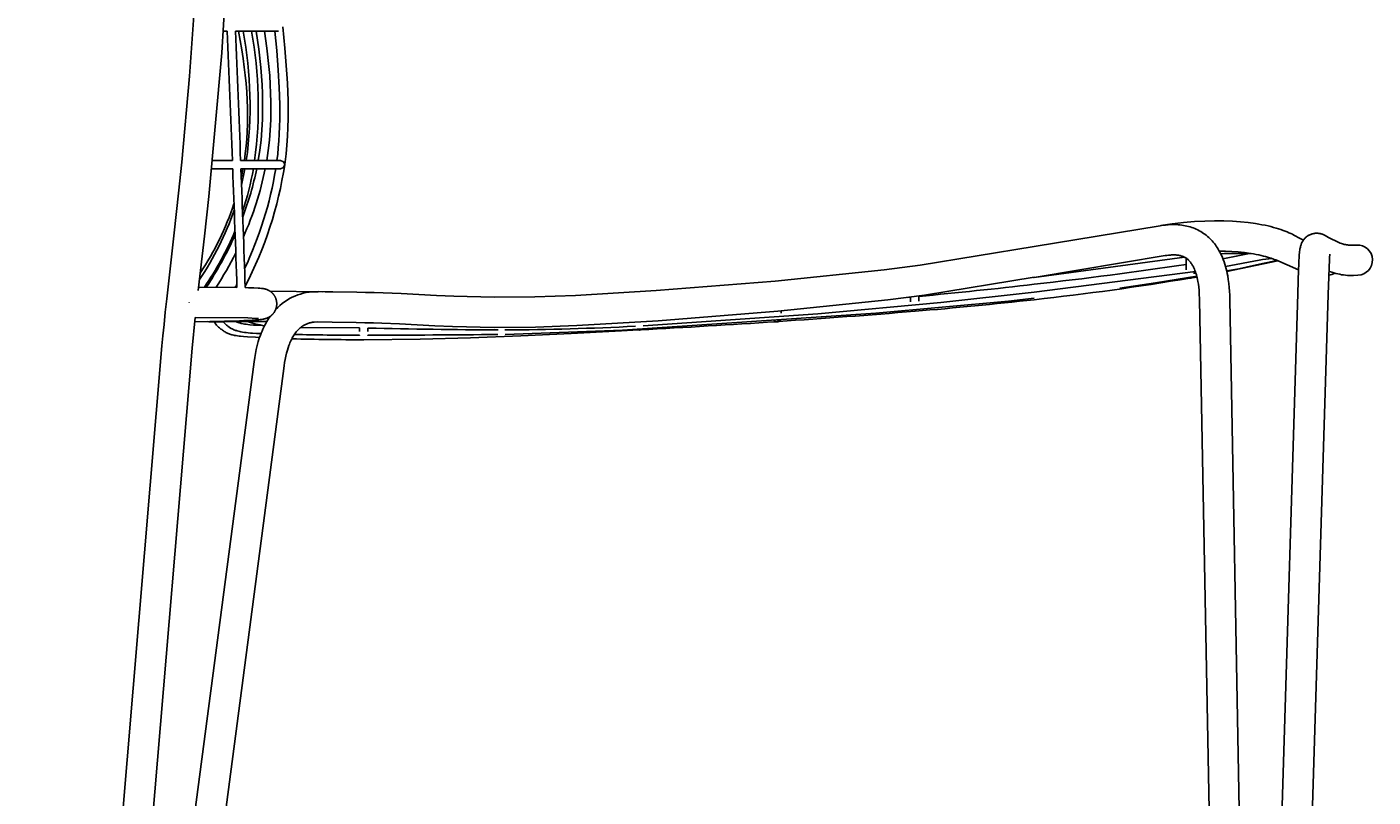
# Model space of a CAD drawing. Header units: centimetres. Extents: x 10400 to 15023, y -8038 to -5428.
# Tile 14 of 20: x 12276 to 12765, y -6262 to -5982. Entities that reach past the tile are written whole.
import ezdxf

# ---------------------------------------------------------------- set-up
doc = ezdxf.new("R2010")
doc.units = ezdxf.units.CM
doc.layers.add('CC-DIMENSION', color=251, linetype='Continuous')
doc.layers.add('Livello 1', color=250, linetype='Continuous')
doc.styles.add('Cassina', font='arial.ttf')
doc.dimstyles.new('ABACO custom interiors_ass', dxfattribs={"dimtxt": 3, "dimasz": 1, "dimexe": 1, "dimexo": 2, "dimgap": 0.5, "dimtad": 0, "dimdec": 1, "dimlfac": 0.1, "dimzin": 0, "dimdsep": 46, "dimtxsty": 'Cassina', "dimblk": 'NONE', "dimcen": 1, "dimclrd": 256, "dimclre": 256, "dimclrt": 7, "dimadec": 0, "dimazin": 0, "dimtfac": 1, "dimtdec": 1, "dimtofl": 0, "dimtmove": 1, "dimatfit": 2, "dimldrblk": 'OBLIQUE', "dimfxl": 1, "dimfxlon": 1, "dimtolj": 1, "dimtzin": 0, "dimarcsym": 1})

# ---------------------------------------------------------------- blocks, each defined once
blk = doc.blocks.new('*D110')
at = {"layer": 'CC-DIMENSION', "lineweight": -2, "transparency": 16777216}
for p, q in [((12116.32, -5677.02), (12076.32, -5677.02)), ((12096.32, -5677.02), (12096.32, -5979.45)), ((12096.32, -6532.47), (12096.32, -6230.04)), ((12116.32, -6532.47), (12076.32, -6532.47))]:
    blk.add_line(p, q, dxfattribs=at)
at = {"layer": 'Defpoints', "color": 0, "transparency": 16777216}
for p in [(12096.32, -5677.02), (12310.01, -5677.02), (12295.14, -6532.47)]:
    blk.add_point(p, dxfattribs=at)
at = {"layer": 'CC-DIMENSION', "color": 7, "transparency": 16777216, "char_height": 60, "attachment_point": 5, "rotation": 90, "style": 'Cassina'}
for s, insert in [("\\A1;[33.7'']", (12144.77, -6104.75)), ('\\A1;85.5', (12055.69, -6104.75))]:
    blk.add_mtext(s, dxfattribs=dict(at, insert=insert))
blk = doc.blocks.new('_None')
blk = doc.blocks.new('_Oblique')
at = {"color": 0, "linetype": 'ByBlock', "lineweight": -2}
blk.add_line((-0.5, -0.5), (0.5, 0.5), dxfattribs=at)
blk = doc.blocks.new('*D111')
at = {"layer": 'CC-DIMENSION', "lineweight": -2, "transparency": 16777216}
for p, q in [((12370.69, -5528.41), (12370.69, -5488.41)), ((12764.55, -5528.41), (12764.55, -5488.41)), ((12370.69, -5508.41), (12442.32, -5508.41)), ((12764.55, -5508.41), (12692.91, -5508.41))]:
    blk.add_line(p, q, dxfattribs=at)
at = {"layer": 'Defpoints', "color": 0, "transparency": 16777216}
for p in [(12370.69, -5508.41), (12370.69, -6015.72), (12764.55, -6066.36)]:
    blk.add_point(p, dxfattribs=at)
at = {"layer": 'CC-DIMENSION', "color": 7, "transparency": 16777216, "char_height": 60, "attachment_point": 5, "style": 'Cassina'}
for s, insert in [('\\A1;39.4', (12567.62, -5467.75)), ("\\A1;[15.5'']", (12567.62, -5556.86))]:
    blk.add_mtext(s, dxfattribs=dict(at, insert=insert))
blk = doc.blocks.new('*D113')
at = {"layer": 'CC-DIMENSION', "lineweight": -2, "transparency": 16777216}
for p, q in [((12283.36, -6807.11), (12283.36, -6847.11)), ((12764.3, -6807.11), (12764.3, -6847.11)), ((12283.36, -6827.11), (12398.54, -6827.11)), ((12764.3, -6827.11), (12649.12, -6827.11))]:
    blk.add_line(p, q, dxfattribs=at)
at = {"layer": 'Defpoints', "color": 0, "transparency": 16777216}
for p in [(12283.36, -5683.88), (12764.3, -6067.77), (12283.36, -6827.11)]:
    blk.add_point(p, dxfattribs=at)
at = {"layer": 'CC-DIMENSION', "color": 7, "transparency": 16777216, "char_height": 60, "attachment_point": 5, "style": 'Cassina'}
for s, insert in [('\\A1;48.1', (12523.83, -6786.48)), ("\\A1;[18.9'']", (12523.83, -6875.57))]:
    blk.add_mtext(s, dxfattribs=dict(at, insert=insert))

msp = doc.modelspace()

# ---------------------------------------------------------------- linework, layer by layer
at = {"layer": 'Livello 1'}
for p, q in [((12346.63, -5991.91), (12349.17, -5950.69)), ((12334.93, -6000.4), (12337.06, -5970.63)), ((12347.21, -5983.97), (12348.57, -5983.97)), ((12351.58, -5983.97), (12367.24, -5983.97)), ((12352.66, -5983.97), (12353.88, -5990.74)), ((12359.09, -5983.97), (12360.01, -5990.57)), ((12362.12, -5983.97), (12362.99, -5990.19)), ((12365.88, -5983.97), (12366.58, -5991.09)), ((12368.74, -5982.47), (12369.51, -5990.14)), ((12353.88, -5990.74), (12354.37, -5993.89)), ((12360.01, -5990.57), (12360.75, -5997.18)), ((12362.99, -5990.19), (12363.73, -5996.9)), ((12369.51, -5990.14), (12370.23, -5999.64)), ((12341.89, -6044.02), (12346.63, -5991.91)), ((12354.37, -5993.89), (12354.8, -5997.05)), ((12366.58, -5991.09), (12367.14, -5998.23)), ((12332.11, -6031.63), (12334.93, -6000.4)), ((12354.8, -5997.05), (12355.15, -6000.03)), ((12355.15, -6000.03), (12355.44, -6003.02)), ((12360.75, -5997.18), (12361.01, -6000.33)), ((12361.01, -6000.33), (12361.22, -6003.5)), ((12363.73, -5996.9), (12364, -6000.11)), ((12364, -6000.11), (12364.22, -6003.33)), ((12367.14, -5998.23), (12367.49, -6004.42)), ((12370.23, -5999.64), (12370.42, -6002.85)), ((12355.44, -6003.02), (12355.67, -6006.01)), ((12361.22, -6003.5), (12361.37, -6006.65)), ((12364.22, -6003.33), (12364.36, -6006.55)), ((12367.49, -6004.42), (12367.68, -6010.61)), ((12370.42, -6002.85), (12370.66, -6009.28)), ((12355.67, -6006.01), (12355.84, -6009.01)), ((12355.84, -6009.01), (12355.94, -6011.89)), ((12361.37, -6006.65), (12361.44, -6009.81)), ((12361.44, -6009.81), (12361.45, -6012.96)), ((12364.36, -6006.55), (12364.44, -6009.77)), ((12364.44, -6009.77), (12364.45, -6013)), ((12370.66, -6009.28), (12370.7, -6012.5)), ((12355.94, -6011.89), (12355.97, -6014.78)), ((12355.97, -6014.78), (12355.94, -6017.67)), ((12361.45, -6012.96), (12361.38, -6016.11)), ((12364.45, -6013), (12364.38, -6016.22)), ((12367.68, -6010.61), (12367.68, -6015.99)), ((12370.7, -6012.5), (12370.69, -6015.72)), ((12355.94, -6017.67), (12355.83, -6020.55)), ((12361.19, -6019.85), (12360.88, -6023.57)), ((12361.38, -6016.11), (12361.19, -6019.85)), ((12364.19, -6019.92), (12363.89, -6023.62)), ((12364.38, -6016.22), (12364.19, -6019.92)), ((12367.62, -6018.68), (12367.5, -6021.36)), ((12367.68, -6015.99), (12367.62, -6018.68)), ((12370.61, -6018.94), (12370.46, -6022.17)), ((12370.69, -6015.72), (12370.61, -6018.94)), ((12355.67, -6023.17), (12355.45, -6025.78)), ((12355.83, -6020.55), (12355.67, -6023.17)), ((12360.88, -6023.57), (12360.44, -6027.28)), ((12363.89, -6023.62), (12363.46, -6027.31)), ((12367.35, -6023.89), (12367.14, -6026.4)), ((12367.5, -6021.36), (12367.35, -6023.89)), ((12370.46, -6022.17), (12370.24, -6025.39)), ((12355.16, -6028.38), (12354.81, -6030.97)), ((12355.45, -6025.78), (12355.16, -6028.38)), ((12360.44, -6027.28), (12359.87, -6030.97)), ((12363.46, -6027.31), (12362.92, -6030.97)), ((12366.91, -6028.69), (12366.63, -6030.97)), ((12367.14, -6026.4), (12366.91, -6028.69)), ((12369.94, -6028.61), (12369.46, -6032.46)), ((12370.24, -6025.39), (12369.94, -6028.61)), ((12332.11, -6031.63), (12330.95, -6042.87)), ((12342.93, -6033.97), (12350.57, -6033.97)), ((12343.23, -6030.97), (12350.46, -6030.97)), ((12353.46, -6030.97), (12367.97, -6030.97)), ((12353.57, -6033.97), (12367.97, -6033.97)), ((12355.04, -6033.97), (12353.8, -6039.92)), ((12369.03, -6031.41), (12367.97, -6030.97)), ((12367.97, -6033.97), (12369.03, -6033.53)), ((12369.47, -6032.47), (12369.03, -6031.41)), ((12369.03, -6033.53), (12369.47, -6032.47)), ((12330.95, -6042.87), (12329.39, -6057.24)), ((12340.33, -6058.46), (12341.89, -6044.02)), ((12688.26, -6054.52), (12687.29, -6054.67)), ((12691.62, -6054.02), (12687.47, -6054.64)), ((12689.24, -6054.41), (12688.26, -6054.52)), ((12690.22, -6054.32), (12689.24, -6054.41)), ((12690.93, -6054.28), (12690.22, -6054.32)), ((12691.64, -6054.26), (12690.93, -6054.28)), ((12695.76, -6053.52), (12691.62, -6054.02)), ((12692.35, -6054.26), (12691.64, -6054.26)), ((12693.05, -6054.28), (12692.35, -6054.26)), ((12693.74, -6054.32), (12693.05, -6054.28)), ((12694.42, -6054.38), (12693.74, -6054.32)), ((12695.1, -6054.46), (12694.42, -6054.38)), ((12695.78, -6054.57), (12695.1, -6054.46)), ((12699.7, -6053.17), (12695.76, -6053.52)), ((12696.38, -6054.67), (12695.78, -6054.57)), ((12703.44, -6052.95), (12699.7, -6053.17)), ((12706.99, -6052.86), (12703.44, -6052.95)), ((12710.34, -6052.88), (12706.99, -6052.86)), ((12713.5, -6053), (12710.34, -6052.88)), ((12716.47, -6053.21), (12713.5, -6053)), ((12719.24, -6053.5), (12716.47, -6053.21)), ((12721.82, -6053.87), (12719.24, -6053.5)), ((12723.02, -6054.07), (12721.82, -6053.87)), ((12724.21, -6054.29), (12723.02, -6054.07)), ((12725.32, -6054.51), (12724.21, -6054.29)), ((12726.41, -6054.76), (12725.32, -6054.51)), ((12329.39, -6057.24), (12326.67, -6081.17)), ((12338.08, -6078.2), (12340.33, -6058.46)), ((12687.29, -6054.67), (12641.57, -6062.19)), ((12696.97, -6054.79), (12696.38, -6054.67)), ((12697.55, -6054.94), (12696.97, -6054.79)), ((12698.13, -6055.1), (12697.55, -6054.94)), ((12698.7, -6055.29), (12698.13, -6055.1)), ((12699.27, -6055.49), (12698.7, -6055.29)), ((12699.83, -6055.71), (12699.27, -6055.49)), ((12700.38, -6055.95), (12699.83, -6055.71)), ((12700.92, -6056.21), (12700.38, -6055.95)), ((12701.46, -6056.49), (12700.92, -6056.21)), ((12701.98, -6056.79), (12701.46, -6056.49)), ((12702.49, -6057.1), (12701.98, -6056.79)), ((12703, -6057.43), (12702.49, -6057.1)), ((12703.49, -6057.78), (12703, -6057.43)), ((12703.97, -6058.15), (12703.49, -6057.78)), ((12704.43, -6058.53), (12703.97, -6058.15)), ((12704.89, -6058.93), (12704.43, -6058.53)), ((12705.32, -6059.34), (12704.89, -6058.93)), ((12705.75, -6059.76), (12705.32, -6059.34)), ((12727.42, -6055), (12726.41, -6054.76)), ((12728.43, -6055.26), (12727.42, -6055)), ((12729.34, -6055.52), (12728.43, -6055.26)), ((12730.25, -6055.8), (12729.34, -6055.52)), ((12731.08, -6056.06), (12730.25, -6055.8)), ((12731.9, -6056.35), (12731.08, -6056.06)), ((12732.63, -6056.62), (12731.9, -6056.35)), ((12733.37, -6056.91), (12732.63, -6056.62)), ((12734.02, -6057.19), (12733.37, -6056.91)), ((12734.66, -6057.48), (12734.02, -6057.19)), ((12735.24, -6057.76), (12734.66, -6057.48)), ((12735.81, -6058.06), (12735.24, -6057.76)), ((12738.03, -6059.28), (12735.81, -6058.06)), ((12739.25, -6059.92), (12738.03, -6059.28)), ((12739.61, -6059.43), (12739.47, -6059.59)), ((12739.75, -6059.28), (12739.61, -6059.43)), ((12739.89, -6059.13), (12739.75, -6059.28)), ((12740.04, -6058.99), (12739.89, -6059.13)), ((12740.19, -6058.85), (12740.04, -6058.99)), ((12740.35, -6058.72), (12740.19, -6058.85)), ((12740.51, -6058.59), (12740.35, -6058.72)), ((12740.68, -6058.47), (12740.51, -6058.59)), ((12740.85, -6058.36), (12740.68, -6058.47)), ((12741.02, -6058.25), (12740.85, -6058.36)), ((12741.2, -6058.15), (12741.02, -6058.25)), ((12741.38, -6058.05), (12741.2, -6058.15)), ((12741.57, -6057.96), (12741.38, -6058.05)), ((12741.76, -6057.87), (12741.57, -6057.96)), ((12741.95, -6057.8), (12741.76, -6057.87)), ((12742.14, -6057.73), (12741.95, -6057.8)), ((12742.34, -6057.66), (12742.14, -6057.73)), ((12742.54, -6057.61), (12742.34, -6057.66)), ((12742.74, -6057.56), (12742.54, -6057.61)), ((12742.94, -6057.51), (12742.74, -6057.56)), ((12743.14, -6057.48), (12742.94, -6057.51)), ((12743.34, -6057.45), (12743.14, -6057.48)), ((12743.55, -6057.42), (12743.34, -6057.45)), ((12743.75, -6057.41), (12743.55, -6057.42)), ((12743.96, -6057.4), (12743.75, -6057.41)), ((12744.17, -6057.4), (12743.96, -6057.4)), ((12744.37, -6057.41), (12744.17, -6057.4)), ((12744.58, -6057.42), (12744.37, -6057.41)), ((12744.78, -6057.44), (12744.58, -6057.42)), ((12744.99, -6057.47), (12744.78, -6057.44)), ((12745.19, -6057.5), (12744.99, -6057.47)), ((12745.39, -6057.54), (12745.19, -6057.5)), ((12745.59, -6057.59), (12745.39, -6057.54)), ((12745.79, -6057.65), (12745.59, -6057.59)), ((12745.99, -6057.71), (12745.79, -6057.65)), ((12746.18, -6057.78), (12745.99, -6057.71)), ((12746.37, -6057.85), (12746.18, -6057.78)), ((12746.56, -6057.93), (12746.37, -6057.85)), ((12746.75, -6058.02), (12746.56, -6057.93)), ((12746.93, -6058.12), (12746.75, -6058.02)), ((12747.11, -6058.22), (12746.93, -6058.12)), ((12748.34, -6058.91), (12747.11, -6058.22)), ((12749.59, -6059.57), (12748.34, -6058.91)), ((12641.57, -6062.19), (12600.16, -6069)), ((12706.16, -6060.2), (12705.75, -6059.76)), ((12706.55, -6060.66), (12706.16, -6060.2)), ((12706.93, -6061.13), (12706.55, -6060.66)), ((12707.3, -6061.61), (12706.93, -6061.13)), ((12707.64, -6062.1), (12707.3, -6061.61)), ((12707.97, -6062.6), (12707.64, -6062.1)), ((12708.29, -6063.12), (12707.97, -6062.6)), ((12708.61, -6063.67), (12708.29, -6063.12)), ((12708.92, -6064.23), (12708.61, -6063.67)), ((12708.71, -6063.85), (12711, -6063.89)), ((12709.21, -6064.79), (12708.92, -6064.23)), ((12711, -6063.89), (12713.28, -6064)), ((12713.28, -6064), (12715.56, -6064.18)), ((12715.56, -6064.18), (12717.84, -6064.42)), ((12737.87, -6064.05), (12737.82, -6064.55)), ((12737.94, -6063.58), (12737.87, -6064.05)), ((12738.01, -6063.1), (12737.94, -6063.58)), ((12738.08, -6062.76), (12738.01, -6063.1)), ((12738.15, -6062.42), (12738.08, -6062.76)), ((12738.24, -6062.08), (12738.15, -6062.42)), ((12738.32, -6061.82), (12738.24, -6062.08)), ((12738.4, -6061.57), (12738.32, -6061.82)), ((12738.47, -6061.38), (12738.4, -6061.57)), ((12738.54, -6061.18), (12738.47, -6061.38)), ((12738.62, -6060.99), (12738.54, -6061.18)), ((12738.71, -6060.8), (12738.62, -6060.99)), ((12738.8, -6060.62), (12738.71, -6060.8)), ((12738.89, -6060.44), (12738.8, -6060.62)), ((12739, -6060.26), (12738.89, -6060.44)), ((12739.11, -6060.09), (12739, -6060.26)), ((12739.22, -6059.92), (12739.11, -6060.09)), ((12739.35, -6059.75), (12739.22, -6059.92)), ((12739.47, -6059.59), (12739.35, -6059.75)), ((12750.85, -6060.19), (12749.59, -6059.57)), ((12752.13, -6060.78), (12750.85, -6060.19)), ((12752.54, -6060.95), (12752.13, -6060.78)), ((12753.07, -6061.13), (12752.54, -6060.95)), ((12753.41, -6061.24), (12753.07, -6061.13)), ((12753.76, -6061.34), (12753.41, -6061.24)), ((12754.11, -6061.43), (12753.76, -6061.34)), ((12754.49, -6061.51), (12754.11, -6061.43)), ((12754.86, -6061.58), (12754.49, -6061.51)), ((12755.24, -6061.63), (12754.86, -6061.58)), ((12755.62, -6061.68), (12755.24, -6061.63)), ((12755.99, -6061.71), (12755.62, -6061.68)), ((12756.38, -6061.73), (12755.99, -6061.71)), ((12756.76, -6061.73), (12756.38, -6061.73)), ((12757.14, -6061.73), (12756.76, -6061.73)), ((12758.6, -6061.67), (12757.14, -6061.73)), ((12600.16, -6069), (12587.05, -6070.71)), ((12641.57, -6073.43), (12689.09, -6065.52)), ((12641.57, -6073.43), (12696.15, -6066.13)), ((12689.09, -6065.52), (12689.72, -6065.43)), ((12689.72, -6065.43), (12690.34, -6065.35)), ((12690.34, -6065.35), (12690.97, -6065.3)), ((12690.97, -6065.3), (12691.38, -6065.27)), ((12691.38, -6065.27), (12691.78, -6065.26)), ((12691.78, -6065.26), (12692.18, -6065.26)), ((12692.18, -6065.26), (12692.59, -6065.27)), ((12692.59, -6065.27), (12692.93, -6065.29)), ((12692.93, -6065.29), (12693.27, -6065.32)), ((12693.27, -6065.32), (12693.6, -6065.36)), ((12693.6, -6065.36), (12693.94, -6065.41)), ((12693.94, -6065.41), (12694.22, -6065.46)), ((12694.22, -6065.46), (12694.51, -6065.53)), ((12694.51, -6065.53), (12694.79, -6065.6)), ((12694.79, -6065.6), (12695.06, -6065.68)), ((12695.06, -6065.68), (12695.26, -6065.74)), ((12695.26, -6065.74), (12695.45, -6065.81)), ((12695.45, -6065.81), (12695.65, -6065.89)), ((12695.65, -6065.89), (12695.83, -6065.97)), ((12695.83, -6065.97), (12696.02, -6066.06)), ((12696.02, -6066.06), (12696.2, -6066.16)), ((12696.2, -6066.16), (12696.38, -6066.26)), ((12696.38, -6066.26), (12696.56, -6066.37)), ((12696.56, -6066.37), (12696.73, -6066.48)), ((12696.64, -6066.42), (12696.64, -6070.64)), ((12696.73, -6066.48), (12696.9, -6066.6)), ((12696.9, -6066.6), (12697.07, -6066.72)), ((12697.07, -6066.72), (12697.23, -6066.85)), ((12697.23, -6066.85), (12697.38, -6066.98)), ((12697.38, -6066.98), (12697.54, -6067.12)), ((12697.54, -6067.12), (12697.68, -6067.27)), ((12697.68, -6067.27), (12697.82, -6067.41)), ((12697.82, -6067.41), (12697.96, -6067.56)), ((12697.96, -6067.56), (12698.1, -6067.72)), ((12698.1, -6067.72), (12698.22, -6067.88)), ((12698.22, -6067.88), (12698.4, -6068.11)), ((12698.4, -6068.11), (12698.57, -6068.34)), ((12698.57, -6068.34), (12698.73, -6068.58)), ((12698.73, -6068.58), (12698.88, -6068.83)), ((12698.88, -6068.83), (12699.05, -6069.11)), ((12699.05, -6069.11), (12699.21, -6069.4)), ((12709.48, -6065.37), (12709.21, -6064.79)), ((12709.83, -6066.16), (12709.48, -6065.37)), ((12710.15, -6066.95), (12709.83, -6066.16)), ((12710.45, -6067.76), (12710.15, -6066.95)), ((12710.72, -6068.59), (12710.45, -6067.76)), ((12710.97, -6069.42), (12710.72, -6068.59)), ((12711, -6069.51), (12723.16, -6067.12)), ((12711.44, -6071.26), (12729.96, -6067.42)), ((12717.84, -6064.42), (12720.1, -6064.73)), ((12720.09, -6069.39), (12724.41, -6068.38)), ((12720.1, -6064.73), (12721.11, -6064.9)), ((12721.11, -6064.9), (12722.11, -6065.09)), ((12722.11, -6065.09), (12723.02, -6065.27)), ((12723.02, -6065.27), (12723.93, -6065.47)), ((12723.16, -6067.12), (12724.41, -6066.93)), ((12723.93, -6065.47), (12724.74, -6065.67)), ((12724.41, -6066.93), (12725.6, -6066.77)), ((12724.41, -6068.38), (12726.16, -6067.97)), ((12724.74, -6065.67), (12725.54, -6065.88)), ((12725.54, -6065.88), (12726.25, -6066.08)), ((12725.6, -6066.77), (12726.74, -6066.67)), ((12726.16, -6067.97), (12727.92, -6067.61)), ((12726.25, -6066.08), (12726.96, -6066.29)), ((12726.74, -6066.67), (12727.89, -6066.6)), ((12726.96, -6066.29), (12727.57, -6066.49)), ((12727.57, -6066.49), (12728.18, -6066.7)), ((12727.92, -6067.61), (12729.7, -6067.3)), ((12728.18, -6066.7), (12728.69, -6066.89)), ((12728.69, -6066.89), (12729.2, -6067.09)), ((12729.2, -6067.09), (12737.51, -6070.71)), ((12737.57, -6068.85), (12737.51, -6070.48)), ((12737.63, -6067.42), (12737.57, -6068.85)), ((12737.7, -6066.16), (12737.63, -6067.42)), ((12737.77, -6065.06), (12737.7, -6066.16)), ((12737.82, -6064.55), (12737.77, -6065.06)), ((12748.24, -6079.64), (12748.68, -6066.83)), ((12748.68, -6066.83), (12748.74, -6065.96)), ((12748.74, -6065.96), (12748.8, -6065.35)), ((12748.8, -6065.35), (12748.82, -6065.18)), ((12748.82, -6065.18), (12748.84, -6065.02)), ((12748.84, -6065.02), (12748.85, -6065)), ((12748.85, -6065), (12748.85, -6064.99)), ((12748.85, -6064.99), (12748.85, -6064.99)), ((12587.05, -6070.71), (12547.45, -6074.74)), ((12601.69, -6079.89), (12641.57, -6073.34)), ((12641.57, -6078.85), (12700.03, -6071.29)), ((12685.55, -6075.46), (12700.55, -6073)), ((12699.21, -6069.4), (12699.36, -6069.69)), ((12699.36, -6069.69), (12699.5, -6069.99)), ((12699.5, -6069.99), (12699.7, -6070.45)), ((12699.64, -6071.35), (12699.64, -6072.12)), ((12699.7, -6070.45), (12699.89, -6070.92)), ((12699.89, -6070.92), (12700.06, -6071.39)), ((12700.06, -6071.39), (12700.24, -6071.93)), ((12700.24, -6071.93), (12700.4, -6072.47)), ((12700.4, -6072.47), (12700.55, -6073.02)), ((12700.55, -6073.02), (12700.7, -6073.63)), ((12700.7, -6073.63), (12700.84, -6074.24)), ((12711.2, -6070.27), (12710.97, -6069.42)), ((12711.42, -6071.14), (12711.2, -6070.27)), ((12711.4, -6071.06), (12715.76, -6070.28)), ((12711.61, -6072.01), (12711.42, -6071.14)), ((12711.78, -6072.89), (12711.61, -6072.01)), ((12712, -6074.25), (12711.78, -6072.89)), ((12715.76, -6070.28), (12720.09, -6069.39)), ((12737.51, -6070.48), (12737.25, -6079.3)), ((12748.5, -6071.17), (12748.69, -6071.25)), ((12748.69, -6071.25), (12749.63, -6071.58)), ((12749.63, -6071.58), (12750.32, -6071.8)), ((12750.32, -6071.8), (12751.01, -6071.99)), ((12751.01, -6071.99), (12751.71, -6072.16)), ((12751.71, -6072.16), (12752.42, -6072.31)), ((12752.42, -6072.31), (12753.13, -6072.44)), ((12753.13, -6072.44), (12753.85, -6072.55)), ((12753.85, -6072.55), (12754.56, -6072.63)), ((12754.56, -6072.63), (12755.28, -6072.69)), ((12755.28, -6072.69), (12756, -6072.72)), ((12756, -6072.72), (12756.73, -6072.73)), ((12756.73, -6072.73), (12757.45, -6072.72)), ((12757.45, -6072.72), (12759.07, -6072.66)), ((12352.13, -6077.09), (12338.22, -6076.98)), ((12356.33, -6077.18), (12355.14, -6077.15)), ((12358.3, -6077.24), (12356.33, -6077.18)), ((12359.82, -6077.32), (12358.3, -6077.24)), ((12360.44, -6077.36), (12359.82, -6077.32)), ((12361.01, -6077.41), (12360.44, -6077.36)), ((12361.28, -6077.45), (12361.01, -6077.41)), ((12361.56, -6077.49), (12361.28, -6077.45)), ((12361.72, -6077.51), (12361.56, -6077.49)), ((12361.9, -6077.54), (12361.72, -6077.51)), ((12362.09, -6077.58), (12361.9, -6077.54)), ((12362.3, -6077.64), (12362.09, -6077.58)), ((12362.49, -6077.69), (12362.3, -6077.64)), ((12362.68, -6077.75), (12362.49, -6077.69)), ((12362.87, -6077.81), (12362.68, -6077.75)), ((12363.05, -6077.88), (12362.87, -6077.81)), ((12363.24, -6077.96), (12363.05, -6077.88)), ((12363.42, -6078.04), (12363.24, -6077.96)), ((12363.59, -6078.13), (12363.42, -6078.04)), ((12363.68, -6078.18), (12363.59, -6078.13)), ((12363.77, -6078.22), (12363.68, -6078.18)), ((12363.85, -6078.27), (12363.77, -6078.22)), ((12363.94, -6078.33), (12363.85, -6078.27)), ((12364.02, -6078.38), (12363.94, -6078.33)), ((12364.1, -6078.43), (12364.02, -6078.38)), ((12364.18, -6078.49), (12364.1, -6078.43)), ((12383.21, -6078.63), (12364.14, -6078.46)), ((12364.27, -6078.55), (12364.18, -6078.49)), ((12364.34, -6078.6), (12364.27, -6078.55)), ((12364.42, -6078.67), (12364.34, -6078.6)), ((12364.5, -6078.73), (12364.42, -6078.67)), ((12364.58, -6078.79), (12364.5, -6078.73)), ((12364.66, -6078.86), (12364.58, -6078.79)), ((12364.74, -6078.93), (12364.66, -6078.86)), ((12364.88, -6079.06), (12364.74, -6078.93)), ((12384.2, -6078.64), (12381.58, -6078.61)), ((12386.89, -6078.67), (12384.2, -6078.64)), ((12395.58, -6078.81), (12386.89, -6078.67)), ((12398.75, -6078.87), (12395.58, -6078.81)), ((12401.95, -6078.95), (12398.75, -6078.87)), ((12405.15, -6079.04), (12401.95, -6078.95)), ((12504.25, -6078.24), (12475.03, -6079.95)), ((12547.45, -6074.74), (12504.25, -6078.24)), ((12607.59, -6082.58), (12641.57, -6078.85)), ((12672.57, -6077.32), (12685.55, -6075.46)), ((12700.84, -6074.24), (12700.96, -6074.86)), ((12700.96, -6074.86), (12701.13, -6075.89)), ((12701.13, -6075.89), (12701.26, -6076.92)), ((12701.26, -6076.92), (12701.38, -6078.05)), ((12701.38, -6078.05), (12701.47, -6079.18)), ((12712.19, -6075.62), (12712, -6074.25)), ((12712.33, -6077.04), (12712.19, -6075.62)), ((12712.44, -6078.46), (12712.33, -6077.04)), ((12712.52, -6079.93), (12712.44, -6078.46)), ((12326.67, -6081.17), (12326.12, -6086.1)), ((12365.01, -6079.19), (12364.88, -6079.06)), ((12365.1, -6079.29), (12365.01, -6079.19)), ((12365.19, -6079.39), (12365.1, -6079.29)), ((12365.28, -6079.49), (12365.19, -6079.39)), ((12365.36, -6079.6), (12365.28, -6079.49)), ((12365.45, -6079.7), (12365.36, -6079.6)), ((12365.53, -6079.81), (12365.45, -6079.7)), ((12365.6, -6079.92), (12365.53, -6079.81)), ((12365.68, -6080.03), (12365.6, -6079.92)), ((12365.75, -6080.15), (12365.68, -6080.03)), ((12365.82, -6080.27), (12365.75, -6080.15)), ((12365.89, -6080.39), (12365.82, -6080.27)), ((12365.95, -6080.51), (12365.89, -6080.39)), ((12366.01, -6080.63), (12365.95, -6080.51)), ((12366.07, -6080.76), (12366.01, -6080.63)), ((12366.13, -6080.88), (12366.07, -6080.76)), ((12366.18, -6081.01), (12366.13, -6080.88)), ((12366.23, -6081.14), (12366.18, -6081.01)), ((12366.27, -6081.27), (12366.23, -6081.14)), ((12366.32, -6081.4), (12366.27, -6081.27)), ((12366.36, -6081.53), (12366.32, -6081.4)), ((12366.39, -6081.66), (12366.36, -6081.53)), ((12366.42, -6081.79), (12366.39, -6081.66)), ((12366.45, -6081.93), (12366.42, -6081.79)), ((12366.48, -6082.06), (12366.45, -6081.93)), ((12366.47, -6084.06), (12366.5, -6083.88)), ((12366.5, -6082.2), (12366.48, -6082.06)), ((12366.52, -6082.33), (12366.5, -6082.2)), ((12366.5, -6083.88), (12366.52, -6083.69)), ((12366.53, -6082.46), (12366.52, -6082.33)), ((12366.52, -6083.69), (12366.54, -6083.5)), ((12366.55, -6082.6), (12366.53, -6082.46)), ((12366.54, -6083.5), (12366.56, -6083.32)), ((12366.56, -6082.73), (12366.55, -6082.6)), ((12366.56, -6082.87), (12366.56, -6082.73)), ((12366.56, -6083), (12366.56, -6082.87)), ((12366.56, -6083.13), (12366.56, -6083)), ((12366.56, -6083.32), (12366.56, -6083.13)), ((12411.69, -6079.32), (12405.15, -6079.04)), ((12418.14, -6079.66), (12411.69, -6079.32)), ((12424.51, -6080.01), (12418.14, -6079.66)), ((12430.82, -6080.3), (12424.51, -6080.01)), ((12445.49, -6080.61), (12430.82, -6080.3)), ((12460.24, -6080.47), (12445.49, -6080.61)), ((12475.03, -6079.95), (12460.24, -6080.47)), ((12548.43, -6085.69), (12588.37, -6081.63)), ((12562.93, -6086.63), (12607.59, -6082.58)), ((12584.01, -6086.38), (12632.17, -6082.12)), ((12588.37, -6081.63), (12601.69, -6079.89)), ((12595.54, -6080.73), (12596.64, -6080.62)), ((12596.64, -6080.58), (12596.64, -6082.36)), ((12599.64, -6080.18), (12599.64, -6082.11)), ((12632.17, -6082.12), (12641.57, -6081.01)), ((12701.47, -6079.18), (12701.57, -6081.61)), ((12701.57, -6081.61), (12709.44, -6507.58)), ((12712.57, -6081.41), (12712.52, -6079.93)), ((12720.44, -6507.37), (12712.57, -6081.41)), ((12737.25, -6079.3), (12724.1, -6507.31)), ((12735.1, -6507.64), (12748.24, -6079.64)), ((12326.12, -6086.1), (12325.64, -6090.59)), ((12335.86, -6099.15), (12336.98, -6087.98)), ((12336.98, -6087.98), (12356.02, -6088.17)), ((12356.02, -6088.17), (12359.14, -6088.3)), ((12358.88, -6088.87), (12360.01, -6088.78)), ((12359.14, -6088.3), (12359.48, -6088.32)), ((12359.48, -6088.32), (12359.83, -6088.35)), ((12359.83, -6088.35), (12359.9, -6088.36)), ((12360.01, -6088.78), (12360.51, -6088.73)), ((12360.51, -6088.73), (12361, -6088.67)), ((12361, -6088.67), (12361.48, -6088.6)), ((12361.48, -6088.6), (12361.76, -6088.55)), ((12361.76, -6088.55), (12362.03, -6088.5)), ((12362.03, -6088.5), (12362.24, -6088.45)), ((12362.24, -6088.45), (12362.44, -6088.4)), ((12362.44, -6088.4), (12362.65, -6088.33)), ((12362.65, -6088.33), (12362.75, -6088.3)), ((12362.75, -6088.3), (12362.85, -6088.26)), ((12362.85, -6088.26), (12363.04, -6088.19)), ((12363.04, -6088.19), (12363.22, -6088.11)), ((12363.22, -6088.11), (12363.4, -6088.03)), ((12363.72, -6088.22), (12363.32, -6088.84)), ((12363.4, -6088.03), (12363.58, -6087.94)), ((12363.58, -6087.94), (12363.67, -6087.89)), ((12363.67, -6087.89), (12363.76, -6087.85)), ((12364.13, -6087.61), (12363.72, -6088.22)), ((12363.76, -6087.85), (12363.84, -6087.8)), ((12363.84, -6087.8), (12363.93, -6087.74)), ((12363.93, -6087.74), (12364.01, -6087.69)), ((12364.01, -6087.69), (12364.09, -6087.64)), ((12364.09, -6087.64), (12364.18, -6087.58)), ((12364.18, -6087.58), (12364.26, -6087.52)), ((12364.26, -6087.52), (12364.34, -6087.46)), ((12364.34, -6087.46), (12364.42, -6087.4)), ((12364.42, -6087.4), (12364.5, -6087.34)), ((12364.5, -6087.34), (12364.57, -6087.28)), ((12364.57, -6087.28), (12364.65, -6087.21)), ((12364.65, -6087.21), (12364.72, -6087.15)), ((12364.72, -6087.15), (12364.8, -6087.08)), ((12364.8, -6087.08), (12364.87, -6087.01)), ((12364.87, -6087.01), (12364.99, -6086.9)), ((12364.99, -6086.9), (12365.1, -6086.77)), ((12365.1, -6086.77), (12365.21, -6086.65)), ((12365.21, -6086.65), (12365.32, -6086.52)), ((12365.32, -6086.52), (12365.42, -6086.39)), ((12365.42, -6086.39), (12365.52, -6086.26)), ((12365.52, -6086.26), (12365.62, -6086.12)), ((12365.62, -6086.12), (12365.71, -6085.98)), ((12365.71, -6085.98), (12365.81, -6085.82)), ((12365.81, -6085.82), (12365.9, -6085.66)), ((12365.9, -6085.66), (12365.98, -6085.49)), ((12365.98, -6085.49), (12366.07, -6085.32)), ((12366.07, -6085.32), (12366.14, -6085.15)), ((12366.14, -6085.15), (12366.21, -6084.97)), ((12366.21, -6084.97), (12366.27, -6084.8)), ((12366.27, -6084.8), (12366.33, -6084.62)), ((12366.33, -6084.62), (12366.38, -6084.43)), ((12366.38, -6084.43), (12366.43, -6084.25)), ((12366.43, -6084.25), (12366.47, -6084.06)), ((12492.03, -6092.54), (12584.01, -6086.38)), ((12499.62, -6091.02), (12562.93, -6086.63)), ((12505.02, -6089.21), (12548.43, -6085.69)), ((12546.64, -6085.85), (12546.64, -6086.11)), ((12549.64, -6085.59), (12549.64, -6086.38)), ((12325.64, -6090.59), (12325.23, -6094.63)), ((12336.81, -6089.52), (12352.99, -6089.19)), ((12343.78, -6089.58), (12344.09, -6089.97)), ((12344.09, -6089.97), (12344.42, -6090.36)), ((12344.42, -6090.36), (12344.75, -6090.74)), ((12344.75, -6090.74), (12345.1, -6091.11)), ((12345.1, -6091.11), (12345.47, -6091.46)), ((12345.47, -6091.46), (12345.74, -6091.71)), ((12345.74, -6091.71), (12346.01, -6091.95)), ((12346.01, -6091.95), (12346.29, -6092.18)), ((12346.29, -6092.18), (12346.58, -6092.41)), ((12346.58, -6092.41), (12346.88, -6092.63)), ((12346.88, -6092.63), (12347.18, -6092.84)), ((12347.07, -6089.53), (12348.04, -6090.52)), ((12347.18, -6092.84), (12347.49, -6093.03)), ((12347.49, -6093.03), (12347.81, -6093.22)), ((12347.81, -6093.22), (12348.09, -6093.38)), ((12348.04, -6090.52), (12348.27, -6090.73)), ((12348.09, -6093.38), (12348.38, -6093.53)), ((12348.27, -6090.73), (12348.51, -6090.94)), ((12348.38, -6093.53), (12348.68, -6093.67)), ((12348.51, -6090.94), (12348.76, -6091.14)), ((12348.76, -6091.14), (12349.76, -6091.81)), ((12349.76, -6091.81), (12350.06, -6091.98)), ((12350.06, -6091.98), (12350.37, -6092.14)), ((12350.37, -6092.14), (12350.68, -6092.28)), ((12350.68, -6092.28), (12350.99, -6092.42)), ((12350.99, -6092.42), (12351.31, -6092.54)), ((12351.31, -6092.54), (12351.62, -6092.66)), ((12351.62, -6092.66), (12351.94, -6092.76)), ((12351.75, -6089.47), (12351.93, -6089.56)), ((12351.93, -6089.56), (12352.13, -6089.64)), ((12351.94, -6092.76), (12352.26, -6092.86)), ((12352.13, -6089.64), (12352.32, -6089.72)), ((12352.26, -6092.86), (12352.68, -6092.98)), ((12352.32, -6089.72), (12352.51, -6089.79)), ((12352.51, -6089.79), (12352.72, -6089.86)), ((12352.68, -6092.98), (12353.11, -6093.08)), ((12352.72, -6089.86), (12352.93, -6089.93)), ((12352.93, -6089.93), (12353.15, -6089.99)), ((12352.99, -6089.19), (12354.62, -6089.11)), ((12353.11, -6093.08), (12353.53, -6093.18)), ((12353.15, -6089.99), (12353.36, -6090.05)), ((12353.36, -6090.05), (12353.62, -6090.12)), ((12353.53, -6093.18), (12354.17, -6093.3)), ((12353.62, -6090.12), (12353.87, -6090.18)), ((12353.87, -6090.18), (12354.39, -6090.29)), ((12354.17, -6093.3), (12354.81, -6093.41)), ((12354.39, -6090.29), (12354.92, -6090.39)), ((12354.62, -6089.11), (12356.16, -6089.04)), ((12354.81, -6093.41), (12355.49, -6093.5)), ((12354.92, -6090.39), (12355.44, -6090.47)), ((12355.44, -6090.47), (12356.1, -6090.55)), ((12355.49, -6093.5), (12356.25, -6093.59)), ((12356.1, -6090.55), (12356.76, -6090.63)), ((12356.16, -6089.04), (12357.59, -6088.95)), ((12356.25, -6093.59), (12357, -6093.66)), ((12356.76, -6090.63), (12358.09, -6090.74)), ((12357, -6093.66), (12357.74, -6093.72)), ((12357.59, -6088.95), (12358.88, -6088.87)), ((12358.09, -6090.74), (12359.79, -6090.82)), ((12359.79, -6090.82), (12361.48, -6090.87)), ((12361.22, -6092.93), (12360.92, -6093.66)), ((12361.54, -6092.21), (12361.22, -6092.93)), ((12361.86, -6091.5), (12361.54, -6092.21)), ((12362.21, -6090.81), (12361.86, -6091.5)), ((12362.57, -6090.12), (12362.21, -6090.81)), ((12362.94, -6089.48), (12362.57, -6090.12)), ((12363.32, -6088.84), (12362.94, -6089.48)), ((12373.16, -6093.89), (12373.41, -6093.55)), ((12373.41, -6093.55), (12373.67, -6093.22)), ((12373.67, -6093.22), (12373.92, -6092.92)), ((12373.92, -6092.92), (12374.18, -6092.63)), ((12374.18, -6092.63), (12374.45, -6092.35)), ((12374.45, -6092.35), (12374.66, -6092.15)), ((12374.66, -6092.15), (12374.87, -6091.95)), ((12374.87, -6091.95), (12375.09, -6091.75)), ((12375.09, -6091.75), (12375.32, -6091.57)), ((12375.32, -6091.57), (12375.55, -6091.39)), ((12375.32, -6091.57), (12396.64, -6091.78)), ((12375.55, -6091.39), (12375.79, -6091.22)), ((12375.79, -6091.22), (12376.04, -6091.06)), ((12376.04, -6091.06), (12376.29, -6090.9)), ((12376.29, -6090.9), (12376.54, -6090.76)), ((12376.54, -6090.76), (12376.8, -6090.62)), ((12376.8, -6090.62), (12377.06, -6090.49)), ((12377.06, -6090.49), (12377.33, -6090.37)), ((12377.33, -6090.37), (12377.6, -6090.26)), ((12377.6, -6090.26), (12377.88, -6090.16)), ((12377.88, -6090.16), (12378.16, -6090.07)), ((12378.16, -6090.07), (12378.44, -6089.99)), ((12378.44, -6089.99), (12378.72, -6089.91)), ((12378.72, -6089.91), (12379.01, -6089.85)), ((12379.01, -6089.85), (12379.3, -6089.79)), ((12379.3, -6089.79), (12379.59, -6089.74)), ((12379.59, -6089.74), (12379.89, -6089.7)), ((12379.89, -6089.7), (12380.18, -6089.67)), ((12380.18, -6089.67), (12381.49, -6089.61)), ((12381.49, -6089.61), (12386.74, -6089.67)), ((12386.74, -6089.67), (12395.39, -6089.81)), ((12395.39, -6089.81), (12398.52, -6089.87)), ((12396.64, -6093.06), (12396.64, -6091.78)), ((12398.52, -6089.87), (12401.65, -6089.94)), ((12399.64, -6093.05), (12399.64, -6091.84)), ((12401.65, -6089.94), (12404.77, -6090.04)), ((12404.77, -6090.04), (12411.15, -6090.31)), ((12411.15, -6090.31), (12417.54, -6090.65)), ((12417.54, -6090.65), (12423.94, -6090.99)), ((12423.94, -6090.99), (12430.39, -6091.29)), ((12430.39, -6091.29), (12445.44, -6091.61)), ((12445.44, -6091.61), (12460.49, -6091.46)), ((12449.49, -6094.11), (12492.03, -6092.54)), ((12460.49, -6091.46), (12475.52, -6090.94)), ((12473.43, -6093.82), (12491.72, -6092.86)), ((12475.52, -6090.94), (12505.02, -6089.21)), ((12491.72, -6092.86), (12497.9, -6092.53)), ((12548.14, -6089.57), (12548.75, -6088.97)), ((12290.61, -6507.01), (12324.9, -6098.23)), ((12325.23, -6094.63), (12324.9, -6098.23)), ((12348.68, -6093.67), (12348.97, -6093.8)), ((12348.97, -6093.8), (12349.28, -6093.93)), ((12349.28, -6093.93), (12349.58, -6094.04)), ((12349.58, -6094.04), (12349.89, -6094.14)), ((12349.89, -6094.14), (12350.21, -6094.24)), ((12350.21, -6094.24), (12350.56, -6094.33)), ((12350.56, -6094.33), (12350.93, -6094.42)), ((12350.93, -6094.42), (12351.29, -6094.49)), ((12351.29, -6094.49), (12351.82, -6094.59)), ((12351.82, -6094.59), (12352.36, -6094.67)), ((12352.36, -6094.67), (12352.89, -6094.74)), ((12352.89, -6094.74), (12353.42, -6094.8)), ((12353.42, -6094.8), (12354.49, -6094.89)), ((12354.49, -6094.89), (12355.97, -6095.01)), ((12355.97, -6095.01), (12358.9, -6095.19)), ((12357.74, -6093.72), (12359.22, -6093.8)), ((12358.9, -6095.19), (12360.34, -6095.26)), ((12359.48, -6098.14), (12359.13, -6099.61)), ((12359.22, -6093.8), (12360.85, -6093.86)), ((12359.88, -6096.69), (12359.48, -6098.14)), ((12360.24, -6095.54), (12359.88, -6096.69)), ((12360.64, -6094.4), (12360.24, -6095.54)), ((12360.92, -6093.66), (12360.64, -6094.4)), ((12370.68, -6099.01), (12370.96, -6098.2)), ((12370.96, -6098.2), (12371.15, -6097.71)), ((12371.15, -6097.71), (12371.35, -6097.21)), ((12371.35, -6097.21), (12371.57, -6096.73)), ((12371.57, -6096.73), (12371.77, -6096.28)), ((12371.77, -6096.28), (12371.99, -6095.84)), ((12371.99, -6095.84), (12372.22, -6095.4)), ((12372.22, -6095.4), (12372.45, -6095.01)), ((12372.45, -6095.01), (12372.68, -6094.62)), ((12372.68, -6094.62), (12372.93, -6094.24)), ((12372.93, -6094.24), (12373.16, -6093.89)), ((12396.64, -6094.56), (12396.64, -6094.4)), ((12398.14, -6096.06), (12418.63, -6095.83)), ((12399.64, -6094.56), (12399.64, -6094.4)), ((12418.63, -6095.83), (12436.89, -6095.35)), ((12436.89, -6095.35), (12455.14, -6094.66)), ((12455.14, -6094.66), (12473.43, -6093.82)), ((12301.57, -6507.93), (12335.86, -6099.15)), ((12358.56, -6102.57), (12358.35, -6104.07)), ((12358.82, -6101.09), (12358.56, -6102.57)), ((12359.13, -6099.61), (12358.82, -6101.09)), ((12369.42, -6104.35), (12369.62, -6103.21)), ((12369.62, -6103.21), (12369.85, -6102.07)), ((12369.85, -6102.07), (12370.12, -6100.94)), ((12370.12, -6100.94), (12370.43, -6099.82)), ((12370.43, -6099.82), (12370.68, -6099.01)), ((12358.35, -6104.07), (12305.5, -6506.76)), ((12316.41, -6508.19), (12369.25, -6105.5)), ((12369.25, -6105.5), (12369.42, -6104.35))]:
    msp.add_line(p, q, dxfattribs=at)
for centre, radius, start, end in [((-353.77, -6516.01), 12713.48, 2.186417, 2.398401), ((-353.77, -6516.01), 12716.48, 2.185901, 2.397835), ((12210.88, -6011.09), 146, 352.1723, 10.7035), ((12210.94, -6011.12), 148.94, 352.338, 10.5001), ((-353.63, -6516), 12713.34, 1.978454, 2.172887), ((-353.63, -6516), 12716.34, 1.977728, 2.172374), ((12264.22, -6017.47), 91.59, 347.651, 349.6218), ((12259.15, -6017.08), 100.36, 341.1852, 350.3101), ((12249.06, -6011.28), 112.56, 339.1141, 348.3663), ((12246.8, -6010.68), 117.89, 335.9849, 348.6038), ((12231.63, -6011.94), 136.36, 334.6834, 350.7023), ((12230.38, -6011.7), 140.62, 332.5058, 351.4945), ((12246.12, -6012.37), 111.22, 326.1956, 340.7706), ((12247.67, -6011.99), 109.04, 326.7052, 341.4553), ((12244.33, -6011.37), 116.26, 325.6415, 337.076), ((12231.82, -6004.24), 131.19, 326.3211, 335.774), ((12758.83, -6067.16), 5.5, 272.4519, 92.4518), ((12231.15, -6003.82), 134.98, 327.165, 333.2546), ((12451.35, -4403.62), 1683.11, 276.48911, 278.38004), ((12715.59, -6201.2), 136.51, 88.0079, 92.6733), ((12667.15, -5822.11), 248.25, 279.9451, 282.2099), ((12998.06, -8642.51), 2593.69, 97.90014, 97.90568), ((12535.59, -5109.74), 977.54, 276.22389, 279.56316), ((12698.14, -6072.21), 1.5, 242.6206, 270.0003), ((12698.14, -6072.21), 1.5, 269.9998, 316.9243), ((12580.49, -5386.89), 696.79, 279.77481, 279.92709), ((12747.83, -6067.16), 5.5, 276.428, 300.7407), ((12215.09, -6004.88), 154.33, 332.1096, 332.5855), ((12381.02, -6098.85), 20.24, 88.4119, 137.2344), ((12390.5, -3881.01), 2209.25, 275.43208, 276.52527), ((12323.81, -6082.47), 11, 359.7712, 0), ((12470.96, -4549.23), 1541.76, 274.73671, 276.35299), ((12352.44, -3143.21), 2952.76, 273.81183, 274.77452), ((12342.59, -6084.09), 5.5, 257.7411, 269.4128), ((12360.93, -7341), 1251.55, 89.90767, 90.84246), ((12365.82, -6062.55), 28.65, 249.8164, 262.5969), ((12460.94, -3498.19), 2594.37, 268.64613, 269.69129), ((12443.78, -5065.24), 1027.29, 270.3089, 272.95653), ((12498.14, -6091.05), 1.5, 234.0505, 270), ((12498.14, -6091.05), 1.5, 270, 312.2079), ((12268.21, -1881.94), 4216.85, 273.13122, 273.80085), ((12548.14, -6088.07), 1.5, 222.649, 270.0002), ((12548.14, -6088.07), 1.5, 269.9993, 325.3785), ((12396, -5263.13), 832.93, 268.35305, 270.14596), ((12394.05, -5229.13), 865.28, 268.60466, 270.17198), ((12401.65, -1887.3), 4207.1, 269.97262, 270.61525)]:
    msp.add_arc(centre, radius, start, end, dxfattribs=at)

# ---------------------------------------------------------------- dimensions: what is measured, and where the dimension line sits
at = {"layer": 'CC-DIMENSION'}
dim = msp.add_linear_dim(base=(12370.69, -5508.41), p1=(12764.55, -6066.36), p2=(12370.69, -6015.72), angle=180, dimstyle='ABACO custom interiors_ass', override={"dimscale": 0, "dimpost": '\\X'}, dxfattribs=at)
dim.commit()
dim.dimension.update_dxf_attribs({"geometry": '*D111', "text_midpoint": (12567.62, -5508.41), "dimtype": 160})
for base, p1, p2, angle, picture, middle in [((12096.32, -5677.02), (12295.14, -6532.47), (12310.01, -5677.02), 90, '*D110', (12096.32, -6104.75)), ((12283.36, -6827.11), (12764.3, -6067.77), (12283.36, -5683.88), 180, '*D113', (12523.83, -6827.11))]:
    dim = msp.add_linear_dim(base=base, p1=p1, p2=p2, angle=angle, dimstyle='ABACO custom interiors_ass', override={"dimscale": 0, "dimpost": '\\X'}, dxfattribs=at)
    dim.commit()
    dim.dimension.update_dxf_attribs({"geometry": picture, "text_midpoint": middle})

doc.saveas('drawing.dxf')
